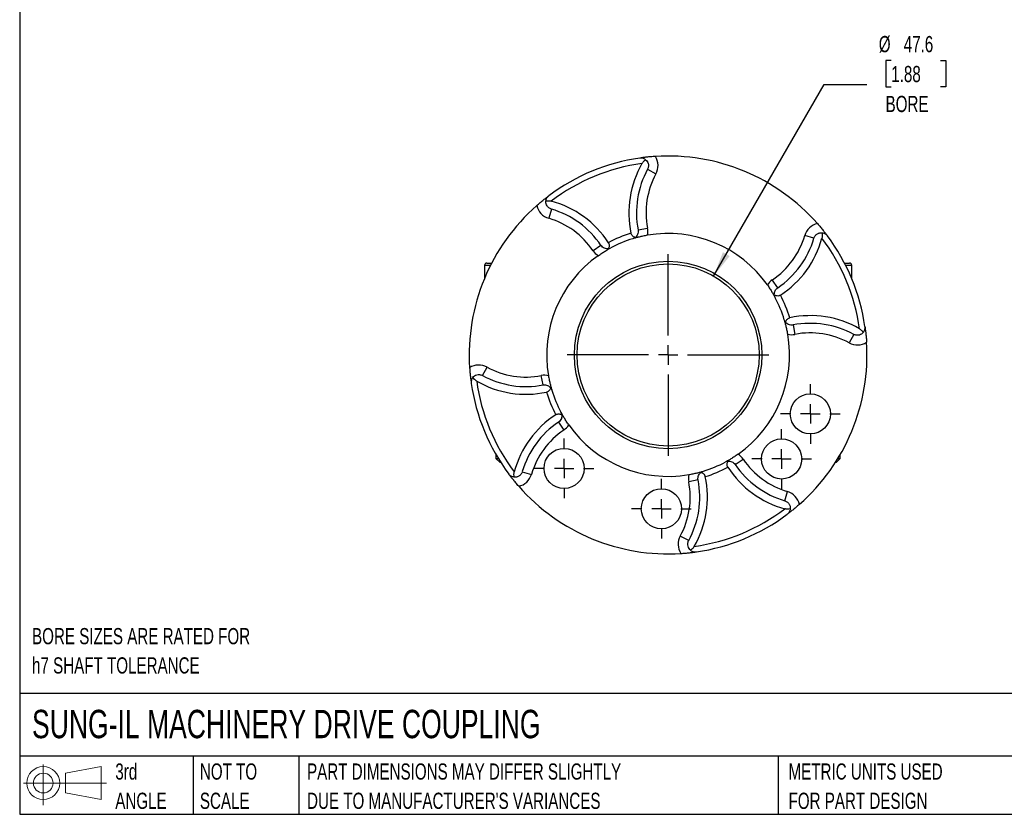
# Model space of a CAD drawing. Header units: millimetres. Extents: x 13 to 546, y 13 to 419.
# Tile 1 of 4: x 13 to 270, y 13 to 220. Entities that reach past the tile are written whole.
import ezdxf

# ---------------------------------------------------------------- set-up
doc = ezdxf.new("R2010")
doc.units = ezdxf.units.MM
doc.header["$LTSCALE"] = 2
doc.linetypes.add('SLD-Center', pattern=[19.05, 15.24, -1.27, 1.27, -1.27])
doc.linetypes.add('SLD-Solid', pattern=[0])
doc.layers.add('CENTER', color=40, linetype='SLD-Center')
doc.layers.add('SLD-DEFPOINTS', color=7, linetype='Continuous')
doc.layers.add('DIMENSIONS', color=140, linetype='SLD-Solid', lineweight=25)
doc.layers.add('TEXT', color=140, linetype='SLD-Solid', lineweight=25)
doc.styles.add('SLDTEXTSTYLE0', font='TXT', dxfattribs={"width": 0.7})
doc.dimstyles.new('SLDDIMSTYLE0', dxfattribs={"dimtxt": 4.316016, "dimasz": 6.604, "dimexe": 0, "dimexo": 0.0625, "dimgap": 1.079004, "dimtad": 0, "dimtih": 1, "dimtoh": 1, "dimdec": 1, "dimrnd": 1e-09, "dimzin": 12, "dimdsep": 46, "dimtxsty": 'SLDTEXTSTYLE0', "dimsah": 1, "dimcen": 0, "dimadec": 0, "dimazin": 3, "dimtfac": 1, "dimtdec": 1, "dimtofl": 0, "dimtmove": 0, "dimatfit": 3, "dimfxl": 0, "dimfrac": 2, "dimtolj": 1, "dimtzin": 12, "dimarcsym": 0})

# ---------------------------------------------------------------- blocks, each defined once
blk = doc.blocks.new('Block11')
at = {"color": 7, "linetype": 'SLD-Solid', "lineweight": 18}
for p, q in [((5.18, 10.62), (5.18, 0)), ((10.96, 8.33), (20.35, 10.06)), ((10.96, 3.19), (10.96, 8.33)), ((20.35, 10.06), (20.35, 1.46)), ((0, 5.76), (21.75, 5.76)), ((10.96, 3.19), (20.35, 1.46))]:
    blk.add_line(p, q, dxfattribs=at)
for radius in [4.3, 2.57]:
    blk.add_circle((5.18, 5.76), radius, dxfattribs=at)
blk = doc.blocks.new('Block12')
at = {"layer": 'SLD-DEFPOINTS'}
blk.add_blockref('Block11', (0, 0), dxfattribs=at)
blk = doc.blocks.new('SW_NOTE_0_2')
at = {"layer": 'TEXT', "color": 0, "char_height": 4.2333, "attachment_point": 1, "style": 'SLDTEXTSTYLE0'}
for s, insert in [('PART DIMENSIONS MAY DIFFER SLIGHTLY', (0, 5.46)), ("DUE TO MANUFACTURER'S VARIANCES", (0, -2.19))]:
    blk.add_mtext(s, dxfattribs=dict(at, insert=insert))
blk = doc.blocks.new('SW_NOTE_0_3')
at = {"layer": 'TEXT', "color": 0, "char_height": 4.233, "attachment_point": 1, "style": 'SLDTEXTSTYLE0'}
for s, insert in [('NOT TO', (0, 5.46)), ('SCALE', (0, -2.19))]:
    blk.add_mtext(s, dxfattribs=dict(at, insert=insert))
blk = doc.blocks.new('SW_NOTE_0_4')
at = {"layer": 'TEXT', "color": 0, "char_height": 4.233, "attachment_point": 1, "style": 'SLDTEXTSTYLE0'}
for s, insert in [('3rd', (0, 5.46)), ('ANGLE', (0, -2.19))]:
    blk.add_mtext(s, dxfattribs=dict(at, insert=insert))
blk = doc.blocks.new('SW_NOTE_0_5')
at = {"layer": 'TEXT', "color": 0, "char_height": 4.2333, "attachment_point": 1, "style": 'SLDTEXTSTYLE0'}
for s, insert in [('METRIC UNITS USED', (0, 5.46)), ('FOR PART DESIGN', (0, -2.19))]:
    blk.add_mtext(s, dxfattribs=dict(at, insert=insert))
blk = doc.blocks.new('SW_NOTE_0_7')
at = {"layer": 'TEXT', "color": 0, "char_height": 4.2333, "attachment_point": 1, "style": 'SLDTEXTSTYLE0'}
for s, insert in [('BORE SIZES ARE RATED FOR', (0, 5.46)), ('h7 SHAFT TOLERANCE', (0, -2.19))]:
    blk.add_mtext(s, dxfattribs=dict(at, insert=insert))
blk = doc.blocks.new('_D')
at = {"layer": 'DIMENSIONS'}
for p, q in [((240.57, 209.74), (239.12, 209.74)), ((239.12, 209.74), (239.12, 202.88)), ((253.4, 209.74), (254.85, 209.74)), ((254.85, 209.74), (254.85, 202.88)), ((194.13, 153.41), (223.03, 203.47)), ((223.03, 203.47), (234.14, 203.47)), ((239.12, 202.88), (240.57, 202.88)), ((254.85, 202.88), (253.4, 202.88))]:
    blk.add_line(p, q, dxfattribs=at)
blk.add_solid([(194.13, 153.41), (198.31, 158.62), (196.55, 159.63)], dxfattribs=at)
at = {"layer": 'DIMENSIONS', "char_height": 4.233, "attachment_point": 1, "style": 'SLDTEXTSTYLE0'}
for s, insert in [('%%c', (237.31, 216.16)), ('47.6', (243.83, 216.16)), ('1.88', (240.57, 208.34)), ('BORE', (239.08, 200.51))]:
    blk.add_mtext(s, dxfattribs=dict(at, insert=insert))
blk = doc.blocks.new('SW_CENTERMARKSYMBOL_0')
at = {"layer": 'CENTER', "color": 0}
for p, q in [((0, 5.08), (0, 7.79)), ((-5.08, 0), (-7.79, 0)), ((0, 0), (-2.54, 0)), ((0, 0), (0, 2.54)), ((0, 0), (0, -2.54)), ((0, 0), (2.54, 0)), ((5.08, 0), (7.79, 0)), ((0, -5.08), (0, -7.79))]:
    blk.add_line(p, q, dxfattribs=at)
blk = doc.blocks.new('SW_CENTERMARKSYMBOL_1')
at = {"layer": 'CENTER', "color": 0}
for p, q in [((0, 5.08), (0, 26.3525)), ((-5.08, 0), (-26.3525, 0)), ((0, 0), (-2.54, 0)), ((0, 0), (0, 2.54)), ((0, 0), (0, -2.54)), ((0, 0), (2.54, 0)), ((5.08, 0), (26.3525, 0)), ((0, -5.08), (0, -26.3525))]:
    blk.add_line(p, q, dxfattribs=at)
blk = doc.blocks.new('SW_CENTERMARKSYMBOL_2')
at = {"layer": 'CENTER', "color": 0}
for p, q in [((0, 5.08), (0, 7.79)), ((-5.08, 0), (-7.79, 0)), ((0, 0), (-2.54, 0)), ((0, 0), (0, 2.54)), ((0, 0), (0, -2.54)), ((0, 0), (2.54, 0)), ((5.08, 0), (7.79, 0)), ((0, -5.08), (0, -7.79))]:
    blk.add_line(p, q, dxfattribs=at)
blk = doc.blocks.new('SW_CENTERMARKSYMBOL_3')
at = {"layer": 'CENTER', "color": 0}
for p, q in [((0, 5.08), (0, 7.79)), ((-5.08, 0), (-7.79, 0)), ((0, 0), (-2.54, 0)), ((0, 0), (0, 2.54)), ((0, 0), (0, -2.54)), ((0, 0), (2.54, 0)), ((5.08, 0), (7.79, 0)), ((0, -5.08), (0, -7.79))]:
    blk.add_line(p, q, dxfattribs=at)
blk = doc.blocks.new('SW_CENTERMARKSYMBOL_4')
at = {"layer": 'CENTER', "color": 0}
for p, q in [((0, 5.08), (0, 7.79)), ((-5.08, 0), (-7.79, 0)), ((0, 0), (-2.54, 0)), ((0, 0), (0, 2.54)), ((0, 0), (0, -2.54)), ((0, 0), (2.54, 0)), ((5.08, 0), (7.79, 0)), ((0, -5.08), (0, -7.79))]:
    blk.add_line(p, q, dxfattribs=at)

msp = doc.modelspace()

# ---------------------------------------------------------------- linework, layer by layer
for p, q in [((176.84, 181.31), (179.04, 180.11)), ((151.71, 170.9), (151, 168.5)), ((174.38, 165.46), (176.84, 165.93)), ((220.34, 163.3), (217.94, 164)), ((164.66, 161.43), (162.59, 160.03)), ((134.22, 156.18), (134.22, 152.78)), ((135.78, 156.18), (134.22, 156.18)), ((134.82, 156.78), (136.09, 156.78)), ((228.35, 156.78), (229.62, 156.78)), ((230.22, 156.18), (228.66, 156.18)), ((230.22, 152.78), (230.22, 156.18)), ((210.87, 150.34), (209.47, 152.42)), ((214.9, 140.62), (215.37, 138.17)), ((230.75, 138.16), (229.55, 135.96)), ((133.69, 127.4), (134.89, 129.6)), ((149.55, 124.94), (149.07, 127.4)), ((153.57, 115.22), (154.97, 113.15)), ((137.22, 106.72), (137.22, 105.75)), ((137.22, 105.75), (138.19, 104.78)), ((137.22, 105.75), (137.8, 105.75)), ((226.26, 104.78), (227.22, 105.75)), ((226.64, 105.75), (227.22, 105.75)), ((227.22, 105.75), (227.22, 106.72)), ((138.19, 104.78), (138.4, 104.78)), ((199.79, 104.13), (201.86, 105.53)), ((226.04, 104.78), (226.26, 104.78)), ((144.1, 102.27), (146.5, 101.56)), ((190.06, 100.11), (187.61, 99.63)), ((212.74, 94.66), (213.44, 97.06)), ((187.6, 84.25), (185.4, 85.45))]:
    msp.add_line(p, q)
for centre, radius in [((182.22, 132.78), 24.51), ((182.22, 132.78), 23.81), ((219.41, 117.38), 5.25), ((211.9, 105.59), 5.25), ((155.03, 103.11), 5.25), ((180.47, 92.57), 5.25)]:
    msp.add_circle(centre, radius)
for centre, radius, start, end in [((182.22, 132.78), 52, 98.2014, 126.7986), ((182.22, 132.78), 50.5, 97.7668, 127.2332), ((197.63, 169.97), 25.68, 149.9663, 192.1022), ((182.22, 132.78), 52, 41.3295, 93.6705), ((175.09, 182.27), 4.5, 331.3693, 32.3015), ((197.63, 169.97), 23.68, 151.3693, 190.9814), ((197.63, 169.97), 21.18, 151.3693, 190.9814), ((145.04, 148.18), 25.68, 32.8978, 75.0337), ((182.22, 132.78), 52, 131.3295, 183.6705), ((152.27, 172.82), 4.5, 192.6985, 253.6307), ((145.04, 148.18), 23.68, 34.0186, 73.6307), ((145.04, 148.18), 21.18, 34.0186, 73.6307), ((172.42, 165.08), 4.5, 347.0195, 10.9814), ((222.26, 162.73), 4.5, 102.6985, 163.6307), ((182.22, 132.78), 33.25, 106.964, 118.036), ((182.22, 132.78), 31.75, 106.8834, 118.1166), ((182.22, 132.78), 31.75, 35.1768, 99.8232), ((197.63, 169.97), 21.18, 304.0186, 343.6307), ((197.63, 169.97), 23.68, 304.0186, 343.6307), ((197.63, 169.97), 25.68, 302.8978, 345.0337), ((182.22, 132.78), 50.5, 7.7668, 37.2332), ((182.22, 132.78), 52, 8.2014, 36.7986), ((166.32, 162.55), 4.5, 214.0186, 237.9805), ((182.22, 132.78), 31.75, 125.1768, 189.8232), ((134.82, 156.18), 0.6, 90, 180), ((229.62, 156.18), 0.6, 0, 90), ((211.99, 148.69), 4.5, 124.0186, 147.9805), ((182.22, 132.78), 31.75, 16.8834, 28.1166), ((182.22, 132.78), 33.25, 16.964, 28.036), ((219.41, 117.38), 25.68, 59.9663, 102.1022), ((219.41, 117.38), 23.67, 61.3693, 100.9814), ((182.22, 132.78), 31.75, 305.1768, 9.8232), ((214.52, 142.58), 4.5, 257.0195, 280.9814), ((219.41, 117.38), 21.17, 61.3693, 100.9814), ((182.22, 132.78), 52, 311.3295, 3.6705), ((231.71, 139.91), 4.5, 241.3693, 302.3015), ((132.73, 125.65), 4.5, 61.3693, 122.3015), ((145.04, 148.18), 21.17, 241.3693, 280.9814), ((145.04, 148.18), 23.67, 241.3693, 280.9814), ((149.93, 122.98), 4.5, 77.0195, 100.9814), ((182.22, 132.78), 52, 188.2014, 216.7986), ((182.22, 132.78), 50.5, 187.7668, 217.2332), ((145.04, 148.18), 25.68, 239.9663, 282.1022), ((182.22, 132.78), 33.25, 196.964, 208.036), ((182.22, 132.78), 31.75, 196.8834, 208.1166), ((166.82, 95.6), 25.68, 122.8978, 165.0337), ((166.82, 95.6), 23.68, 124.0186, 163.6307), ((152.45, 116.88), 4.5, 304.0186, 327.9805), ((182.22, 132.78), 31.75, 215.1768, 279.8232), ((166.82, 95.6), 21.18, 124.0186, 163.6307), ((198.13, 103.01), 4.5, 34.0186, 57.9805), ((182.22, 132.78), 31.75, 286.8834, 298.1166), ((182.22, 132.78), 33.25, 286.964, 298.036), ((219.41, 117.38), 25.68, 212.8978, 255.0337), ((219.41, 117.38), 23.68, 214.0186, 253.6307), ((219.41, 117.38), 21.18, 214.0186, 253.6307), ((142.18, 102.83), 4.5, 282.6985, 343.6307), ((192.02, 100.49), 4.5, 167.0195, 190.9814), ((166.82, 95.6), 25.68, 329.9663, 12.1022), ((182.22, 132.78), 52, 221.3295, 273.6705), ((166.82, 95.6), 21.18, 331.3693, 10.9814), ((166.82, 95.6), 23.68, 331.3693, 10.9814), ((212.17, 92.74), 4.5, 12.6985, 73.6307), ((182.22, 132.78), 50.5, 277.7668, 307.2332), ((182.22, 132.78), 52, 278.2014, 306.7986), ((189.35, 83.29), 4.5, 151.3693, 212.3015)]:
    msp.add_arc(centre, radius, start, end)
for points, knots in [([(178.89, 184.68), (178.68, 184.66), (178.48, 184.65), (178.07, 184.62), (177.87, 184.6), (177.29, 184.55), (176.93, 184.51), (176.42, 184.46), (176.26, 184.44), (175.95, 184.4), (175.8, 184.38), (175.36, 184.33), (175.08, 184.29), (174.8, 184.25)], [0, 0, 0, 0, 0.125, 0.125, 0.25, 0.25, 0.5, 0.5, 0.625, 0.625, 0.75, 0.75, 1, 1, 1, 1]), ([(176.35, 183.82), (176.23, 183.92), (176.11, 184), (175.85, 184.12), (175.72, 184.17), (175.46, 184.24), (175.33, 184.26), (175.07, 184.27), (174.93, 184.27), (174.8, 184.25)], [0, 0, 0, 0, 0.25, 0.25, 0.5, 0.5, 0.75, 0.75, 1, 1, 1, 1]), ([(175.4, 182.82), (175.52, 183.03), (175.67, 183.21), (175.99, 183.54), (176.17, 183.69), (176.35, 183.82)], [0, 0, 0, 0, 0.5, 0.5, 1, 1, 1, 1]), ([(176.35, 183.82), (176.5, 183.7), (176.64, 183.55), (176.87, 183.21), (176.96, 183.02), (177.05, 182.69), (177.07, 182.58), (177.09, 182.34), (177.09, 182.21), (177.07, 181.96), (177.04, 181.83), (176.97, 181.56), (176.91, 181.44), (176.84, 181.31)], [0, 0, 0, 0, 0.25, 0.25, 0.5, 0.5, 0.625, 0.625, 0.75, 0.75, 0.875, 0.875, 1, 1, 1, 1]), ([(147.88, 171.83), (148.04, 171.97), (148.19, 172.1), (148.5, 172.37), (148.66, 172.5), (149.11, 172.88), (149.39, 173.1), (149.78, 173.42), (149.91, 173.53), (150.16, 173.72), (150.28, 173.81), (150.63, 174.08), (150.85, 174.25), (151.07, 174.42)], [0, 0, 0, 0, 0.125, 0.125, 0.25, 0.25, 0.5, 0.5, 0.625, 0.625, 0.75, 0.75, 1, 1, 1, 1]), ([(151.71, 170.9), (151.58, 170.94), (151.47, 170.98), (151.25, 171.1), (151.14, 171.17), (150.95, 171.31), (150.87, 171.39), (150.72, 171.55), (150.65, 171.64), (150.48, 171.9), (150.4, 172.09), (150.3, 172.45), (150.27, 172.64), (150.27, 172.82)], [0, 0, 0, 0, 0.125, 0.125, 0.25, 0.25, 0.375, 0.375, 0.5, 0.5, 0.75, 0.75, 1, 1, 1, 1]), ([(150.28, 173.03), (150.3, 173.18), (150.33, 173.32), (150.42, 173.59), (150.48, 173.72), (150.62, 173.95), (150.7, 174.06), (150.87, 174.25), (150.97, 174.34), (151.07, 174.42)], [0, 0, 0, 0, 0.25, 0.25, 0.5, 0.5, 0.75, 0.75, 1, 1, 1, 1]), ([(150.28, 173.03), (150.51, 173.06), (150.73, 173.08), (151.08, 173.08), (151.19, 173.07), (151.43, 173.04), (151.55, 173.02), (151.67, 172.99)], [0, 0, 0, 0, 0.5, 0.5, 0.75, 0.75, 1, 1, 1, 1]), ([(174.38, 165.46), (174.42, 165.25), (174.43, 165.04), (174.38, 164.64), (174.33, 164.45), (174.19, 164.12), (174.1, 163.98), (173.89, 163.72), (173.78, 163.6), (173.66, 163.51)], [0, 0, 0, 0, 0.25, 0.25, 0.5, 0.5, 0.75, 0.75, 1, 1, 1, 1]), ([(221.27, 167.12), (221.41, 166.96), (221.54, 166.81), (221.81, 166.5), (221.94, 166.35), (222.32, 165.9), (222.54, 165.62), (222.86, 165.22), (222.97, 165.09), (223.16, 164.84), (223.25, 164.73), (223.52, 164.38), (223.69, 164.15), (223.86, 163.93)], [0, 0, 0, 0, 0.125, 0.125, 0.25, 0.25, 0.5, 0.5, 0.625, 0.625, 0.75, 0.75, 1, 1, 1, 1]), ([(173.66, 163.51), (173.54, 163.53), (173.43, 163.56), (173.2, 163.66), (173.08, 163.73), (172.87, 163.91), (172.78, 164.02), (172.62, 164.28), (172.55, 164.43), (172.52, 164.58)], [0, 0, 0, 0, 0.25, 0.25, 0.5, 0.5, 0.75, 0.75, 1, 1, 1, 1]), ([(176.81, 164.07), (176.41, 164), (176.02, 163.92), (175.29, 163.77), (174.95, 163.69), (174.33, 163.54), (174.04, 163.46), (173.5, 163.31), (173.25, 163.24), (173, 163.16)], [0, 0, 0, 0, 0.25, 0.25, 0.5, 0.5, 0.75, 0.75, 1, 1, 1, 1]), ([(173.66, 163.51), (173.56, 163.43), (173.45, 163.36), (173.23, 163.25), (173.12, 163.2), (173, 163.16)], [0, 0, 0, 0, 0.5, 0.5, 1, 1, 1, 1]), ([(220.34, 163.3), (220.38, 163.43), (220.43, 163.56), (220.56, 163.8), (220.64, 163.91), (220.8, 164.11), (220.89, 164.2), (221.08, 164.35), (221.17, 164.41), (221.37, 164.53), (221.47, 164.57), (221.67, 164.65), (221.77, 164.67), (222.07, 164.73), (222.27, 164.74), (222.47, 164.72)], [0, 0, 0, 0, 0.125, 0.125, 0.25, 0.25, 0.375, 0.375, 0.5, 0.5, 0.625, 0.625, 0.75, 0.75, 1, 1, 1, 1]), ([(222.47, 164.72), (222.5, 164.5), (222.52, 164.27), (222.52, 163.93), (222.51, 163.81), (222.48, 163.57), (222.46, 163.45), (222.43, 163.34)], [0, 0, 0, 0, 0.5, 0.5, 0.75, 0.75, 1, 1, 1, 1]), ([(222.47, 164.72), (222.62, 164.71), (222.76, 164.67), (223.03, 164.58), (223.16, 164.52), (223.39, 164.39), (223.5, 164.31), (223.69, 164.13), (223.78, 164.03), (223.86, 163.93)], [0, 0, 0, 0, 0.25, 0.25, 0.5, 0.5, 0.75, 0.75, 1, 1, 1, 1]), ([(163.93, 158.73), (164.26, 158.97), (164.59, 159.19), (165.22, 159.6), (165.51, 159.78), (166.06, 160.11), (166.32, 160.26), (166.8, 160.54), (167.03, 160.66), (167.26, 160.78)], [0, 0, 0, 0, 0.25, 0.25, 0.5, 0.5, 0.75, 0.75, 1, 1, 1, 1]), ([(166.55, 160.56), (166.4, 160.54), (166.24, 160.54), (165.91, 160.58), (165.74, 160.62), (165.41, 160.76), (165.24, 160.85), (164.93, 161.1), (164.78, 161.25), (164.66, 161.43)], [0, 0, 0, 0, 0.25, 0.25, 0.5, 0.5, 0.75, 0.75, 1, 1, 1, 1]), ([(166.59, 162.13), (166.64, 162.06), (166.67, 161.99), (166.74, 161.85), (166.76, 161.77), (166.81, 161.55), (166.82, 161.4), (166.8, 161.13), (166.77, 161), (166.68, 160.77), (166.62, 160.66), (166.55, 160.56)], [0, 0, 0, 0, 0.125, 0.125, 0.25, 0.25, 0.5, 0.5, 0.75, 0.75, 1, 1, 1, 1]), ([(166.55, 160.56), (166.68, 160.58), (166.8, 160.6), (167.04, 160.68), (167.15, 160.73), (167.26, 160.78)], [0, 0, 0, 0, 0.5, 0.5, 1, 1, 1, 1]), ([(208.17, 151.07), (208.41, 150.74), (208.63, 150.42), (209.04, 149.79), (209.22, 149.5), (209.55, 148.94), (209.7, 148.69), (209.98, 148.21), (210.1, 147.97), (210.23, 147.74)], [0, 0, 0, 0, 0.25, 0.25, 0.5, 0.5, 0.75, 0.75, 1, 1, 1, 1]), ([(209.99, 148.69), (209.99, 148.83), (210, 148.97), (210.07, 149.26), (210.12, 149.4), (210.26, 149.7), (210.35, 149.84), (210.58, 150.12), (210.72, 150.24), (210.87, 150.34)], [0, 0, 0, 0, 0.25, 0.25, 0.5, 0.5, 0.75, 0.75, 1, 1, 1, 1]), ([(211.57, 148.41), (211.5, 148.37), (211.43, 148.33), (211.29, 148.27), (211.21, 148.24), (210.99, 148.19), (210.84, 148.18), (210.57, 148.21), (210.44, 148.24), (210.21, 148.33), (210.1, 148.39), (210, 148.45)], [0, 0, 0, 0, 0.125, 0.125, 0.25, 0.25, 0.5, 0.5, 0.75, 0.75, 1, 1, 1, 1]), ([(210, 148.45), (210.02, 148.33), (210.04, 148.2), (210.12, 147.97), (210.17, 147.85), (210.23, 147.74)], [0, 0, 0, 0, 0.5, 0.5, 1, 1, 1, 1]), ([(212.95, 141.34), (212.87, 141.45), (212.8, 141.55), (212.69, 141.77), (212.64, 141.89), (212.6, 142)], [0, 0, 0, 0, 0.5, 0.5, 1, 1, 1, 1]), ([(213.51, 138.2), (213.44, 138.6), (213.36, 138.98), (213.21, 139.72), (213.13, 140.05), (212.98, 140.68), (212.9, 140.96), (212.75, 141.5), (212.68, 141.75), (212.6, 142)], [0, 0, 0, 0, 0.25, 0.25, 0.5, 0.5, 0.75, 0.75, 1, 1, 1, 1]), ([(212.95, 141.34), (212.97, 141.46), (213, 141.58), (213.1, 141.8), (213.17, 141.92), (213.35, 142.13), (213.46, 142.23), (213.72, 142.39), (213.87, 142.45), (214.03, 142.48)], [0, 0, 0, 0, 0.25, 0.25, 0.5, 0.5, 0.75, 0.75, 1, 1, 1, 1]), ([(214.9, 140.62), (214.79, 140.6), (214.69, 140.59), (214.48, 140.58), (214.38, 140.59), (214.08, 140.62), (213.89, 140.67), (213.56, 140.82), (213.42, 140.91), (213.16, 141.11), (213.04, 141.22), (212.95, 141.34)], [0, 0, 0, 0, 0.125, 0.125, 0.25, 0.25, 0.5, 0.5, 0.75, 0.75, 1, 1, 1, 1]), ([(232.26, 139.61), (232.47, 139.49), (232.65, 139.34), (232.98, 139.01), (233.13, 138.84), (233.26, 138.65)], [0, 0, 0, 0, 0.5, 0.5, 1, 1, 1, 1]), ([(233.26, 138.65), (233.36, 138.77), (233.44, 138.9), (233.56, 139.15), (233.61, 139.28), (233.68, 139.54), (233.7, 139.68), (233.71, 139.94), (233.71, 140.07), (233.69, 140.2)], [0, 0, 0, 0, 0.25, 0.25, 0.5, 0.5, 0.75, 0.75, 1, 1, 1, 1]), ([(233.73, 139.91), (233.77, 139.66), (233.8, 139.4), (233.87, 138.85), (233.9, 138.56), (233.97, 137.92), (234, 137.59), (234.05, 137.05), (234.06, 136.86), (234.09, 136.49), (234.1, 136.3), (234.12, 136.11)], [0, 0, 0, 0, 0.25, 0.25, 0.5, 0.5, 0.75, 0.75, 0.875, 0.875, 1, 1, 1, 1]), ([(233.26, 138.65), (233.14, 138.5), (232.99, 138.37), (232.65, 138.14), (232.46, 138.05), (232.03, 137.93), (231.78, 137.9), (231.27, 137.95), (231, 138.02), (230.75, 138.16)], [0, 0, 0, 0, 0.25, 0.25, 0.5, 0.5, 0.75, 0.75, 1, 1, 1, 1]), ([(130.33, 129.45), (130.34, 129.24), (130.36, 129.04), (130.39, 128.63), (130.4, 128.43), (130.46, 127.85), (130.49, 127.49), (130.55, 126.98), (130.56, 126.82), (130.6, 126.51), (130.62, 126.36), (130.68, 125.92), (130.71, 125.64), (130.75, 125.36)], [0, 0, 0, 0, 0.125, 0.125, 0.25, 0.25, 0.5, 0.5, 0.625, 0.625, 0.75, 0.75, 1, 1, 1, 1]), ([(131.18, 126.91), (131.08, 126.79), (131.01, 126.67), (130.88, 126.41), (130.83, 126.28), (130.76, 126.02), (130.74, 125.89), (130.73, 125.63), (130.74, 125.49), (130.75, 125.36)], [0, 0, 0, 0, 0.25, 0.25, 0.5, 0.5, 0.75, 0.75, 1, 1, 1, 1]), ([(131.18, 126.91), (131.3, 127.06), (131.45, 127.2), (131.79, 127.42), (131.99, 127.52), (132.42, 127.64), (132.66, 127.66), (133.17, 127.62), (133.44, 127.54), (133.69, 127.4)], [0, 0, 0, 0, 0.25, 0.25, 0.5, 0.5, 0.75, 0.75, 1, 1, 1, 1]), ([(132.19, 125.96), (131.98, 126.08), (131.79, 126.23), (131.46, 126.55), (131.31, 126.73), (131.18, 126.91)], [0, 0, 0, 0, 0.5, 0.5, 1, 1, 1, 1]), ([(150.94, 127.36), (151.01, 126.97), (151.08, 126.58), (151.24, 125.85), (151.31, 125.51), (151.47, 124.88), (151.54, 124.6), (151.69, 124.06), (151.76, 123.81), (151.84, 123.56)], [0, 0, 0, 0, 0.25, 0.25, 0.5, 0.5, 0.75, 0.75, 1, 1, 1, 1]), ([(149.55, 124.94), (149.65, 124.96), (149.75, 124.98), (149.96, 124.98), (150.06, 124.98), (150.36, 124.94), (150.55, 124.89), (150.88, 124.75), (151.03, 124.66), (151.29, 124.45), (151.4, 124.34), (151.5, 124.22)], [0, 0, 0, 0, 0.125, 0.125, 0.25, 0.25, 0.5, 0.5, 0.75, 0.75, 1, 1, 1, 1]), ([(151.5, 124.22), (151.48, 124.1), (151.44, 123.99), (151.34, 123.76), (151.27, 123.64), (151.1, 123.43), (150.99, 123.34), (150.73, 123.18), (150.58, 123.11), (150.42, 123.08)], [0, 0, 0, 0, 0.25, 0.25, 0.5, 0.5, 0.75, 0.75, 1, 1, 1, 1]), ([(151.5, 124.22), (151.58, 124.12), (151.64, 124.01), (151.76, 123.79), (151.81, 123.68), (151.84, 123.56)], [0, 0, 0, 0, 0.5, 0.5, 1, 1, 1, 1]), ([(152.87, 117.15), (152.94, 117.2), (153.01, 117.23), (153.16, 117.3), (153.23, 117.32), (153.45, 117.37), (153.6, 117.38), (153.87, 117.36), (154, 117.33), (154.24, 117.24), (154.34, 117.18), (154.44, 117.11)], [0, 0, 0, 0, 0.125, 0.125, 0.25, 0.25, 0.5, 0.5, 0.75, 0.75, 1, 1, 1, 1]), ([(154.44, 117.11), (154.46, 116.96), (154.46, 116.8), (154.42, 116.47), (154.38, 116.3), (154.25, 115.97), (154.15, 115.8), (153.91, 115.48), (153.75, 115.34), (153.57, 115.22)], [0, 0, 0, 0, 0.25, 0.25, 0.5, 0.5, 0.75, 0.75, 1, 1, 1, 1]), ([(154.44, 117.11), (154.43, 117.24), (154.4, 117.36), (154.32, 117.6), (154.28, 117.71), (154.22, 117.82)], [0, 0, 0, 0, 0.5, 0.5, 1, 1, 1, 1]), ([(156.27, 114.49), (156.04, 114.82), (155.82, 115.14), (155.41, 115.77), (155.23, 116.07), (154.89, 116.62), (154.74, 116.87), (154.47, 117.36), (154.34, 117.59), (154.22, 117.82)], [0, 0, 0, 0, 0.25, 0.25, 0.5, 0.5, 0.75, 0.75, 1, 1, 1, 1]), ([(200.51, 106.83), (200.18, 106.6), (199.86, 106.38), (199.23, 105.97), (198.94, 105.78), (198.38, 105.45), (198.13, 105.3), (197.65, 105.03), (197.41, 104.9), (197.18, 104.78)], [0, 0, 0, 0, 0.25, 0.25, 0.5, 0.5, 0.75, 0.75, 1, 1, 1, 1]), ([(197.89, 105), (197.77, 104.99), (197.64, 104.96), (197.41, 104.88), (197.29, 104.84), (197.18, 104.78)], [0, 0, 0, 0, 0.5, 0.5, 1, 1, 1, 1]), ([(197.85, 103.43), (197.81, 103.5), (197.77, 103.57), (197.71, 103.72), (197.68, 103.79), (197.63, 104.01), (197.62, 104.16), (197.65, 104.43), (197.68, 104.56), (197.77, 104.8), (197.83, 104.9), (197.89, 105)], [0, 0, 0, 0, 0.125, 0.125, 0.25, 0.25, 0.5, 0.5, 0.75, 0.75, 1, 1, 1, 1]), ([(197.89, 105), (198.05, 105.02), (198.21, 105.02), (198.53, 104.98), (198.7, 104.94), (199.04, 104.81), (199.2, 104.71), (199.52, 104.46), (199.67, 104.31), (199.79, 104.13)], [0, 0, 0, 0, 0.25, 0.25, 0.5, 0.5, 0.75, 0.75, 1, 1, 1, 1]), ([(141.98, 100.84), (141.82, 100.86), (141.68, 100.89), (141.41, 100.98), (141.29, 101.04), (141.05, 101.18), (140.95, 101.26), (140.75, 101.43), (140.66, 101.53), (140.58, 101.63)], [0, 0, 0, 0, 0.25, 0.25, 0.5, 0.5, 0.75, 0.75, 1, 1, 1, 1]), ([(143.17, 98.44), (143.04, 98.6), (142.9, 98.75), (142.64, 99.06), (142.51, 99.22), (142.13, 99.67), (141.9, 99.95), (141.58, 100.34), (141.48, 100.47), (141.28, 100.72), (141.19, 100.84), (140.92, 101.19), (140.75, 101.41), (140.58, 101.63)], [0, 0, 0, 0, 0.125, 0.125, 0.25, 0.25, 0.5, 0.5, 0.625, 0.625, 0.75, 0.75, 1, 1, 1, 1]), ([(141.98, 100.84), (141.94, 101.07), (141.92, 101.29), (141.93, 101.64), (141.93, 101.75), (141.96, 101.99), (141.98, 102.11), (142.01, 102.23)], [0, 0, 0, 0, 0.5, 0.5, 0.75, 0.75, 1, 1, 1, 1]), ([(144.1, 102.27), (144.06, 102.13), (144.01, 102), (143.88, 101.76), (143.81, 101.65), (143.64, 101.46), (143.55, 101.37), (143.37, 101.21), (143.27, 101.15), (143.08, 101.04), (142.98, 100.99), (142.78, 100.92), (142.68, 100.89), (142.38, 100.83), (142.17, 100.82), (141.98, 100.84)], [0, 0, 0, 0, 0.125, 0.125, 0.25, 0.25, 0.375, 0.375, 0.5, 0.5, 0.625, 0.625, 0.75, 0.75, 1, 1, 1, 1]), ([(187.64, 101.5), (188.04, 101.57), (188.42, 101.64), (189.16, 101.8), (189.49, 101.87), (190.12, 102.03), (190.4, 102.1), (190.94, 102.25), (191.19, 102.32), (191.44, 102.4)], [0, 0, 0, 0, 0.25, 0.25, 0.5, 0.5, 0.75, 0.75, 1, 1, 1, 1]), ([(190.06, 100.11), (190.04, 100.21), (190.03, 100.31), (190.02, 100.52), (190.03, 100.62), (190.06, 100.92), (190.11, 101.11), (190.26, 101.44), (190.35, 101.59), (190.55, 101.85), (190.66, 101.96), (190.78, 102.06)], [0, 0, 0, 0, 0.125, 0.125, 0.25, 0.25, 0.5, 0.5, 0.75, 0.75, 1, 1, 1, 1]), ([(190.78, 102.06), (190.89, 102.14), (190.99, 102.2), (191.21, 102.32), (191.33, 102.36), (191.44, 102.4)], [0, 0, 0, 0, 0.5, 0.5, 1, 1, 1, 1]), ([(190.78, 102.06), (190.9, 102.04), (191.02, 102), (191.25, 101.9), (191.36, 101.83), (191.57, 101.65), (191.67, 101.54), (191.83, 101.29), (191.89, 101.14), (191.92, 100.98)], [0, 0, 0, 0, 0.25, 0.25, 0.5, 0.5, 0.75, 0.75, 1, 1, 1, 1]), ([(212.74, 94.66), (212.87, 94.62), (213, 94.57), (213.24, 94.44), (213.35, 94.37), (213.55, 94.2), (213.64, 94.11), (213.79, 93.93), (213.85, 93.83), (213.97, 93.64), (214.01, 93.54), (214.09, 93.34), (214.11, 93.24), (214.17, 92.94), (214.18, 92.73), (214.16, 92.54)], [0, 0, 0, 0, 0.125, 0.125, 0.25, 0.25, 0.375, 0.375, 0.5, 0.5, 0.625, 0.625, 0.75, 0.75, 1, 1, 1, 1]), ([(216.56, 93.73), (216.25, 93.46), (215.94, 93.19), (215.49, 92.82), (215.34, 92.69), (215.06, 92.46), (214.93, 92.35), (214.53, 92.04), (214.28, 91.84), (213.93, 91.57), (213.82, 91.48), (213.59, 91.31), (213.48, 91.23), (213.37, 91.14)], [0, 0, 0, 0, 0.25, 0.25, 0.375, 0.375, 0.5, 0.5, 0.75, 0.75, 0.875, 0.875, 1, 1, 1, 1]), ([(214.16, 92.54), (213.94, 92.5), (213.71, 92.48), (213.37, 92.49), (213.25, 92.49), (213.01, 92.52), (212.89, 92.54), (212.78, 92.57)], [0, 0, 0, 0, 0.5, 0.5, 0.75, 0.75, 1, 1, 1, 1]), ([(214.16, 92.54), (214.15, 92.38), (214.11, 92.24), (214.02, 91.97), (213.96, 91.84), (213.83, 91.61), (213.75, 91.51), (213.57, 91.31), (213.47, 91.22), (213.37, 91.14)], [0, 0, 0, 0, 0.25, 0.25, 0.5, 0.5, 0.75, 0.75, 1, 1, 1, 1]), ([(188.1, 81.74), (187.94, 81.86), (187.81, 82.01), (187.58, 82.35), (187.49, 82.55), (187.37, 82.98), (187.34, 83.22), (187.39, 83.73), (187.46, 84), (187.6, 84.25)], [0, 0, 0, 0, 0.25, 0.25, 0.5, 0.5, 0.75, 0.75, 1, 1, 1, 1]), ([(189.05, 82.74), (188.93, 82.54), (188.78, 82.35), (188.45, 82.02), (188.28, 81.87), (188.1, 81.74)], [0, 0, 0, 0, 0.5, 0.5, 1, 1, 1, 1]), ([(185.55, 80.89), (185.76, 80.9), (185.97, 80.92), (186.37, 80.95), (186.57, 80.96), (187.16, 81.01), (187.52, 81.05), (188.02, 81.11), (188.19, 81.12), (188.5, 81.16), (188.65, 81.18), (189.09, 81.24), (189.36, 81.27), (189.64, 81.31)], [0, 0, 0, 0, 0.125, 0.125, 0.25, 0.25, 0.5, 0.5, 0.625, 0.625, 0.75, 0.75, 1, 1, 1, 1]), ([(188.1, 81.74), (188.21, 81.64), (188.34, 81.56), (188.59, 81.44), (188.72, 81.39), (188.99, 81.32), (189.12, 81.3), (189.38, 81.29), (189.51, 81.29), (189.64, 81.31)], [0, 0, 0, 0, 0.25, 0.25, 0.5, 0.5, 0.75, 0.75, 1, 1, 1, 1])]:
    msp.add_open_spline(points, degree=3, knots=knots)
for points in [[(150.27, 172.82), (150.27, 172.89), (150.28, 172.96), (150.28, 173.03)], [(210, 148.45), (209.99, 148.53), (209.99, 148.61), (209.99, 148.69)], [(233.69, 140.2), (233.7, 140.1), (233.72, 140.01), (233.73, 139.91)]]:
    msp.add_open_spline(points, degree=3)
at = {"layer": 'TEXT'}
for p, q in [((12.7, 419.1), (12.7, 12.7)), ((546.1, 44.25), (12.7, 44.25)), ((546.1, 27.94), (12.7, 27.94)), ((58.09, 27.94), (58.09, 12.7)), ((85.67, 27.94), (85.67, 12.7)), ((210.97, 27.94), (210.97, 12.7)), ((12.7, 12.7), (546.1, 12.7))]:
    msp.add_line(p, q, dxfattribs=at)

# ---------------------------------------------------------------- block references
at = {"layer": 'CENTER'}
for name, p in [('SW_CENTERMARKSYMBOL_1', (182.22, 132.78)), ('SW_CENTERMARKSYMBOL_0', (219.41, 117.38)), ('SW_CENTERMARKSYMBOL_4', (211.9, 105.59)), ('SW_CENTERMARKSYMBOL_3', (155.03, 103.11)), ('SW_CENTERMARKSYMBOL_2', (180.47, 92.57))]:
    msp.add_blockref(name, p, dxfattribs=at)
at = {"layer": 'SLD-DEFPOINTS'}
msp.add_blockref('Block12', (13.68, 15.11), dxfattribs=at)
at = {"layer": 'TEXT'}
for name, p in [('SW_NOTE_0_7', (15.93, 55.93)), ('SW_NOTE_0_4', (37.7, 20.54)), ('SW_NOTE_0_3', (59.81, 20.54)), ('SW_NOTE_0_2', (87.83, 20.54)), ('SW_NOTE_0_5', (213.71, 20.54))]:
    msp.add_blockref(name, p, dxfattribs=at)

# ---------------------------------------------------------------- texts
at = {"layer": 'TEXT', "insert": (15.93, 40.01), "char_height": 7.4083, "attachment_point": 1, "style": 'SLDTEXTSTYLE0'}
msp.add_mtext('SUNG-IL MACHINERY DRIVE COUPLING', dxfattribs=at)

# ---------------------------------------------------------------- dimensions: what is measured, and where the dimension line sits
at = {"layer": 'DIMENSIONS'}
dim = msp.add_diameter_dim_2p(p1=(170.32, 112.16), p2=(194.13, 153.41), text='<>\\PBORE', dimstyle='SLDDIMSTYLE0', dxfattribs=at)
dim.commit()
dim.dimension.update_dxf_attribs({"geometry": '_D', "text_midpoint": (246.98, 206.31), "dimtype": 163})

doc.saveas('drawing.dxf')
